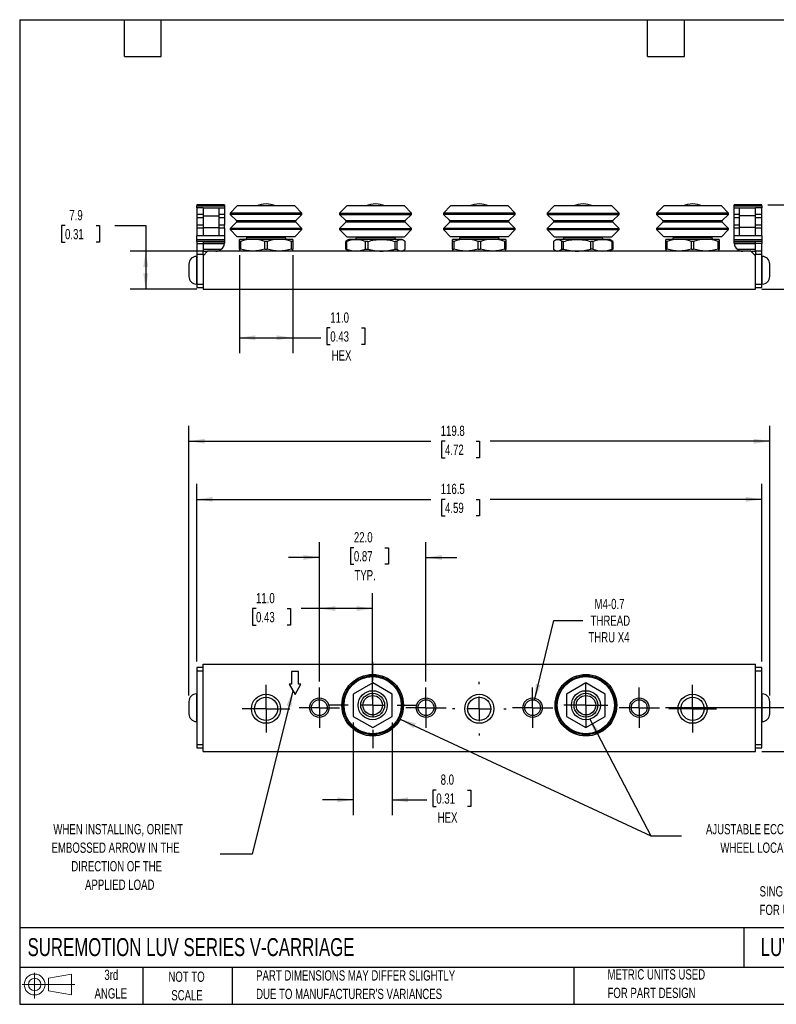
# Model space of a CAD drawing. Header units: millimetres. Extents: x 6 to 273, y 6 to 210.
# Tile 1 of 3: x 6 to 162, y 6 to 210. Entities that reach past the tile are written whole.
import ezdxf

# ---------------------------------------------------------------- set-up
doc = ezdxf.new("R2010")
doc.units = ezdxf.units.MM
doc.linetypes.add('CENTERX2', pattern=[20.32, 12.7, -2.54, 2.54, -2.54])
doc.layers.add('CENTER', color=40, linetype='CENTERX2')
doc.layers.add('SLD-DEFPOINTS', color=7, linetype='Continuous')
doc.layers.add('DIMENSIONS', color=140, linetype='Continuous', lineweight=25)
doc.layers.add('TEXT', color=140, linetype='Continuous', lineweight=25)
doc.styles.add('SLDTEXTSTYLE0', font='TXT', dxfattribs={"width": 0.7})
doc.dimstyles.new('SLDDIMSTYLE0', dxfattribs={"dimtxt": 2.158008, "dimasz": 3.302, "dimexe": 0, "dimexo": 0.0625, "dimgap": 0.539502, "dimtad": 0, "dimtih": 1, "dimtoh": 1, "dimrnd": 1e-09, "dimzin": 4, "dimdsep": 46, "dimtxsty": 'SLDTEXTSTYLE0', "dimsah": 1, "dimcen": 0.09, "dimadec": 0, "dimazin": 1, "dimtfac": 1, "dimtmove": 0, "dimatfit": 0, "dimfxl": 0, "dimfrac": 2, "dimtolj": 1, "dimtzin": 12, "dimarcsym": 0})
doc.dimstyles.new('SLDDIMSTYLE1', dxfattribs={"dimtxt": 2.158008, "dimasz": 3.302, "dimexe": 0, "dimexo": 0.0625, "dimgap": 0.539502, "dimtad": 0, "dimtih": 1, "dimtoh": 1, "dimrnd": 1e-09, "dimzin": 12, "dimdsep": 46, "dimtxsty": 'SLDTEXTSTYLE0', "dimsah": 1, "dimcen": 0, "dimadec": 0, "dimazin": 3, "dimtfac": 1, "dimtofl": 0, "dimtmove": 0, "dimatfit": 3, "dimfxl": 0, "dimfrac": 2, "dimtolj": 1, "dimtzin": 12, "dimarcsym": 0})
doc.dimstyles.new('SLDDIMSTYLE2', dxfattribs={"dimtxt": 2.158008, "dimasz": 3.302, "dimexe": 0, "dimexo": 0.0625, "dimgap": 0.539502, "dimtad": 0, "dimtih": 1, "dimtoh": 1, "dimrnd": 1e-09, "dimzin": 4, "dimdsep": 46, "dimtxsty": 'SLDTEXTSTYLE0', "dimsah": 1, "dimcen": 0.09, "dimadec": 0, "dimazin": 1, "dimtfac": 1, "dimtofl": 0, "dimtmove": 0, "dimatfit": 3, "dimfxl": 0, "dimfrac": 2, "dimtolj": 1, "dimtzin": 12, "dimarcsym": 0})
doc.dimstyles.new('SLDDIMSTYLE3', dxfattribs={"dimtxt": 2.158008, "dimasz": 3.302, "dimexe": 0, "dimexo": 0.0625, "dimgap": 0.539502, "dimtad": 0, "dimtih": 1, "dimtoh": 1, "dimrnd": 1e-09, "dimzin": 12, "dimdsep": 46, "dimtxsty": 'SLDTEXTSTYLE0', "dimsah": 1, "dimcen": 0.09, "dimadec": 0, "dimazin": 3, "dimtfac": 1, "dimtofl": 0, "dimtmove": 0, "dimatfit": 3, "dimfxl": 0, "dimfrac": 2, "dimtolj": 1, "dimtzin": 12, "dimarcsym": 0})
doc.dimstyles.new('SLDDIMSTYLE4', dxfattribs={"dimtxt": 0.18, "dimasz": 3.302, "dimexe": 0, "dimexo": 0.0625, "dimgap": 0, "dimtad": 0, "dimtih": 1, "dimtoh": 1, "dimdec": 0, "dimrnd": 1e-09, "dimzin": 0, "dimdsep": 46, "dimtxsty": 'Standard', "dimsah": 1, "dimcen": 0.09, "dimadec": 0, "dimazin": 0, "dimtfac": 3.302, "dimtdec": 0, "dimtofl": 0, "dimtmove": 0, "dimatfit": 3, "dimfxl": 0, "dimfrac": 2, "dimtolj": 1, "dimtzin": 0, "dimarcsym": 0})
doc.dimstyles.new('SLDDIMSTYLE6', dxfattribs={"dimtxt": 2.158008, "dimasz": 3.302, "dimexe": 0, "dimexo": 0.0625, "dimgap": 0.539502, "dimtad": 0, "dimtih": 1, "dimtoh": 1, "dimrnd": 1e-09, "dimzin": 12, "dimdsep": 46, "dimtxsty": 'SLDTEXTSTYLE0', "dimsah": 1, "dimcen": 0.09, "dimadec": 0, "dimazin": 3, "dimtfac": 1, "dimtmove": 0, "dimatfit": 0, "dimfxl": 0, "dimfrac": 2, "dimtolj": 1, "dimtzin": 12, "dimarcsym": 0})

# ---------------------------------------------------------------- blocks, each defined once
blk = doc.blocks.new('Block11')
at = {"color": 7, "linetype": 'Continuous', "lineweight": 18}
for p, q in [((2.59, 5.31), (2.59, 0)), ((5.48, 4.17), (10.18, 5.03)), ((5.48, 1.6), (5.48, 4.17)), ((10.18, 5.03), (10.18, 0.73)), ((0, 2.88), (10.87, 2.88)), ((5.48, 1.6), (10.18, 0.73))]:
    blk.add_line(p, q, dxfattribs=at)
for radius in [2.15, 1.29]:
    blk.add_circle((2.59, 2.88), radius, dxfattribs=at)
blk = doc.blocks.new('Block12')
at = {"layer": 'SLD-DEFPOINTS'}
blk.add_blockref('Block11', (0, 0), dxfattribs=at)
blk = doc.blocks.new('_D')
at = {"layer": 'DIMENSIONS'}
for p, q in [((68.17, 73), (68.17, 101.73)), ((90.16, 73), (90.16, 101.73)), ((75.29, 100.58), (74.57, 100.58)), ((74.57, 100.58), (74.57, 97.15)), ((81.7, 100.58), (82.43, 100.58)), ((82.43, 100.58), (82.43, 97.15)), ((68.17, 98.56), (61.82, 98.56)), ((90.16, 98.56), (96.51, 98.56)), ((74.57, 97.15), (75.29, 97.15)), ((82.43, 97.15), (81.7, 97.15))]:
    blk.add_line(p, q, dxfattribs=at)
for points in [[(68.17, 98.56), (64.86, 99.07), (64.86, 98.05)], [(90.16, 98.56), (93.46, 98.05), (93.46, 99.07)]]:
    blk.add_solid(points, dxfattribs=at)
at = {"layer": 'DIMENSIONS', "char_height": 2.117, "attachment_point": 1, "style": 'SLDTEXTSTYLE0'}
for s, insert in [('22.0', (75.29, 103.79)), ('0.87', (75.29, 99.88)), ('TYP.', (75.4, 95.96))]:
    blk.add_mtext(s, dxfattribs=dict(at, insert=insert))
blk = doc.blocks.new('_D_1')
at = {"layer": 'DIMENSIONS'}
for p, q in [((112.54, 69.14), (116.53, 85.57)), ((116.53, 85.57), (122.54, 85.57))]:
    blk.add_line(p, q, dxfattribs=at)
blk.add_solid([(112.54, 69.14), (113.81, 72.23), (112.83, 72.47)], dxfattribs=at)
at = {"layer": 'DIMENSIONS', "char_height": 2.117, "attachment_point": 1, "style": 'SLDTEXTSTYLE0'}
for s, insert in [('M4-0.7', (124.94, 90.02)), ('THREAD', (124.12, 86.59)), ('THRU X4', (123.67, 83.16))]:
    blk.add_mtext(s, dxfattribs=dict(at, insert=insert))
blk = doc.blocks.new('_D_2')
at = {"layer": 'DIMENSIONS'}
for p, q in [((68.17, 73), (68.17, 91.19)), ((79.16, 69.34), (79.16, 91.19)), ((55.1, 88.02), (54.37, 88.02)), ((54.37, 88.02), (54.37, 84.59)), ((61.51, 88.02), (62.24, 88.02)), ((62.24, 88.02), (62.24, 84.59)), ((68.17, 88.02), (64.44, 88.02)), ((79.16, 88.02), (68.17, 88.02)), ((54.37, 84.59), (55.1, 84.59)), ((62.24, 84.59), (61.51, 84.59))]:
    blk.add_line(p, q, dxfattribs=at)
for points in [[(68.17, 88.02), (71.47, 87.51), (71.47, 88.53)], [(79.16, 88.02), (75.86, 88.53), (75.86, 87.51)]]:
    blk.add_solid(points, dxfattribs=at)
at = {"layer": 'DIMENSIONS', "char_height": 2.117, "attachment_point": 1, "style": 'SLDTEXTSTYLE0'}
for s, insert in [('11.0', (55.1, 91.23)), ('0.43', (55.1, 87.32))]:
    blk.add_mtext(s, dxfattribs=dict(at, insert=insert))
blk = doc.blocks.new('_D_3')
at = {"layer": 'DIMENSIONS'}
for p, q in [((42.89, 77.1), (42.89, 113.73)), ((159.43, 77.1), (159.43, 113.73)), ((42.89, 110.56), (91.17, 110.56)), ((94.09, 110.56), (93.37, 110.56)), ((93.37, 110.56), (93.37, 107.13)), ((100.51, 110.56), (101.23, 110.56)), ((101.23, 110.56), (101.23, 107.13)), ((159.43, 110.56), (103.43, 110.56)), ((93.37, 107.13), (94.09, 107.13)), ((101.23, 107.13), (100.51, 107.13))]:
    blk.add_line(p, q, dxfattribs=at)
for points in [[(42.89, 110.56), (46.19, 110.05), (46.19, 111.07)], [(159.43, 110.56), (156.13, 111.07), (156.13, 110.05)]]:
    blk.add_solid(points, dxfattribs=at)
at = {"layer": 'DIMENSIONS', "char_height": 2.117, "attachment_point": 1, "style": 'SLDTEXTSTYLE0'}
for s, insert in [('116.5', (93.2, 113.77)), ('4.59', (94.09, 109.86))]:
    blk.add_mtext(s, dxfattribs=dict(at, insert=insert))
blk = doc.blocks.new('_D_4')
at = {"layer": 'DIMENSIONS'}
for p, q in [((41.24, 70.1), (41.24, 125.73)), ((161.08, 70.1), (161.08, 125.73)), ((41.24, 122.56), (91.17, 122.56)), ((94.09, 122.56), (93.37, 122.56)), ((93.37, 122.56), (93.37, 119.13)), ((100.51, 122.56), (101.23, 122.56)), ((101.23, 122.56), (101.23, 119.13)), ((161.08, 122.56), (103.43, 122.56)), ((93.37, 119.13), (94.09, 119.13)), ((101.23, 119.13), (100.51, 119.13))]:
    blk.add_line(p, q, dxfattribs=at)
for points in [[(41.24, 122.56), (44.54, 122.05), (44.54, 123.07)], [(161.08, 122.56), (157.78, 123.07), (157.78, 122.05)]]:
    blk.add_solid(points, dxfattribs=at)
at = {"layer": 'DIMENSIONS', "char_height": 2.117, "attachment_point": 1, "style": 'SLDTEXTSTYLE0'}
for s, insert in [('119.8', (93.2, 125.77)), ('4.72', (94.09, 121.86))]:
    blk.add_mtext(s, dxfattribs=dict(at, insert=insert))
blk = doc.blocks.new('_D_5')
at = {"layer": 'DIMENSIONS'}
for p, q in [((139.59, 67.57), (174.25, 67.57)), ((171.08, 67.57), (171.08, 58.55)), ((159.43, 58.55), (174.25, 58.55)), ((171.08, 51.96), (171.08, 58.55)), ((177.43, 51.96), (171.08, 51.96)), ((181.32, 51.96), (180.59, 51.96)), ((180.59, 51.96), (180.59, 48.53)), ((187.73, 51.96), (188.46, 51.96)), ((188.46, 51.96), (188.46, 48.53)), ((180.59, 48.53), (181.32, 48.53)), ((188.46, 48.53), (187.73, 48.53))]:
    blk.add_line(p, q, dxfattribs=at)
for points in [[(171.08, 67.57), (170.57, 64.26), (171.59, 64.26)], [(171.08, 58.55), (171.59, 61.85), (170.57, 61.85)]]:
    blk.add_solid(points, dxfattribs=at)
at = {"layer": 'DIMENSIONS', "char_height": 2.117, "attachment_point": 1, "style": 'SLDTEXTSTYLE0'}
for s, insert in [('9.0', (182.22, 55.18)), ('0.36', (181.32, 51.26))]:
    blk.add_mtext(s, dxfattribs=dict(at, insert=insert))
blk = doc.blocks.new('_D_6')
at = {"layer": 'DIMENSIONS'}
for p, q in [((75.16, 64.49), (75.16, 45.37)), ((83.16, 64.49), (83.16, 45.37)), ((92.29, 50.57), (91.57, 50.57)), ((91.57, 50.57), (91.57, 47.14)), ((98.7, 50.57), (99.43, 50.57)), ((99.43, 50.57), (99.43, 47.14)), ((75.16, 48.55), (68.81, 48.55)), ((83.16, 48.55), (90.36, 48.55)), ((91.57, 47.14), (92.29, 47.14)), ((99.43, 47.14), (98.7, 47.14))]:
    blk.add_line(p, q, dxfattribs=at)
for points in [[(75.16, 48.55), (71.86, 49.06), (71.86, 48.04)], [(83.16, 48.55), (86.47, 48.04), (86.47, 49.06)]]:
    blk.add_solid(points, dxfattribs=at)
at = {"layer": 'DIMENSIONS', "char_height": 2.117, "attachment_point": 1, "style": 'SLDTEXTSTYLE0'}
for s, insert in [('8.0', (93.19, 53.78)), ('0.31', (92.29, 49.87)), ('HEX', (92.58, 45.95))]:
    blk.add_mtext(s, dxfattribs=dict(at, insert=insert))
blk = doc.blocks.new('SW_CENTERMARKSYMBOL_0')
at = {"layer": 'CENTER', "color": 0}
for p, q in [((0, 2.54), (0, 4.9265)), ((0, 0), (0, 2.54)), ((0, 0), (-2.54, 0)), ((0, 0), (0, -2.54)), ((0, 0), (2.54, 0)), ((2.54, 0), (4.9265, 0)), ((-2.54, 0), (-4.9265, 0)), ((0, -2.54), (0, -4.9265))]:
    blk.add_line(p, q, dxfattribs=at)
blk = doc.blocks.new('SW_CENTERMARKSYMBOL_1')
at = {"layer": 'CENTER', "color": 0}
for p, q in [((0, 2.54), (0, 4.9265)), ((0, 0), (0, 2.54)), ((0, 0), (-2.54, 0)), ((0, 0), (0, -2.54)), ((0, 0), (2.54, 0)), ((2.54, 0), (4.9265, 0)), ((-2.54, 0), (-4.9265, 0)), ((0, -2.54), (0, -4.9265))]:
    blk.add_line(p, q, dxfattribs=at)
blk = doc.blocks.new('SW_CENTERMARKSYMBOL_2')
at = {"layer": 'CENTER', "color": 0}
for p, q in [((0, 2.54), (0, 4.55)), ((0, 0), (0, 2.54)), ((0, 0), (-2.54, 0)), ((0, 0), (0, -2.54)), ((0, 0), (2.54, 0)), ((2.54, 0), (4.55, 0)), ((-2.54, 0), (-4.55, 0)), ((0, -2.54), (0, -4.55))]:
    blk.add_line(p, q, dxfattribs=at)
blk = doc.blocks.new('SW_CENTERMARKSYMBOL_3')
at = {"layer": 'CENTER', "color": 0}
for p, q in [((0, 5.08), (0, 8.89)), ((0, 0), (0, 2.54)), ((0, 0), (-2.54, 0)), ((0, 0), (0, -2.54)), ((0, 0), (2.54, 0)), ((5.08, 0), (8.89, 0)), ((-5.08, 0), (-8.89, 0)), ((0, -5.08), (0, -8.89))]:
    blk.add_line(p, q, dxfattribs=at)
blk = doc.blocks.new('SW_CENTERMARKSYMBOL_4')
at = {"layer": 'CENTER', "color": 0}
for p, q in [((0, 5.08), (0, 5.54)), ((0, 0), (0, 2.54)), ((0, 0), (-2.54, 0)), ((0, 0), (0, -2.54)), ((0, 0), (2.54, 0)), ((5.08, 0), (5.54, 0)), ((-5.08, 0), (-5.54, 0)), ((0, -5.08), (0, -5.54))]:
    blk.add_line(p, q, dxfattribs=at)
blk = doc.blocks.new('SW_CENTERMARKSYMBOL_5')
at = {"layer": 'CENTER', "color": 0}
for p, q in [((0, 2.54), (0, 4.161)), ((0, 0), (0, 2.54)), ((0, 0), (-2.54, 0)), ((0, 0), (0, -2.54)), ((0, 0), (2.54, 0)), ((2.54, 0), (4.161, 0)), ((-2.54, 0), (-4.161, 0)), ((0, -2.54), (0, -4.161))]:
    blk.add_line(p, q, dxfattribs=at)
blk = doc.blocks.new('SW_CENTERMARKSYMBOL_6')
at = {"layer": 'CENTER', "color": 0}
for p, q in [((0, 2.54), (0, 4.161)), ((0, 0), (0, 2.54)), ((0, 0), (-2.54, 0)), ((0, 0), (0, -2.54)), ((0, 0), (2.54, 0)), ((2.54, 0), (4.161, 0)), ((-2.54, 0), (-4.161, 0)), ((0, -2.54), (0, -4.161))]:
    blk.add_line(p, q, dxfattribs=at)
blk = doc.blocks.new('SW_CENTERMARKSYMBOL_7')
at = {"layer": 'CENTER', "color": 0}
for p, q in [((0, 2.54), (0, 4.161)), ((0, 0), (0, 2.54)), ((0, 0), (-2.54, 0)), ((0, 0), (0, -2.54)), ((0, 0), (2.54, 0)), ((2.54, 0), (4.161, 0)), ((-2.54, 0), (-4.161, 0)), ((0, -2.54), (0, -4.161))]:
    blk.add_line(p, q, dxfattribs=at)
blk = doc.blocks.new('SW_CENTERMARKSYMBOL_8')
at = {"layer": 'CENTER', "color": 0}
for p, q in [((0, 2.54), (0, 4.161)), ((0, 0), (0, 2.54)), ((0, 0), (-2.54, 0)), ((0, 0), (0, -2.54)), ((0, 0), (2.54, 0)), ((2.54, 0), (4.161, 0)), ((-2.54, 0), (-4.161, 0)), ((0, -2.54), (0, -4.161))]:
    blk.add_line(p, q, dxfattribs=at)
blk = doc.blocks.new('_D_9')
at = {"layer": 'DIMENSIONS'}
for p, q in [((51.67, 160.93), (51.67, 140.74)), ((62.67, 160.93), (62.67, 140.74)), ((70.42, 145.93), (69.7, 145.93)), ((69.7, 145.93), (69.7, 142.5)), ((76.83, 145.93), (77.56, 145.93)), ((77.56, 145.93), (77.56, 142.5)), ((51.67, 143.91), (62.67, 143.91)), ((62.67, 143.91), (68.49, 143.91)), ((69.7, 142.5), (70.42, 142.5)), ((77.56, 142.5), (76.83, 142.5))]:
    blk.add_line(p, q, dxfattribs=at)
for points in [[(51.67, 143.91), (54.97, 143.4), (54.97, 144.42)], [(62.67, 143.91), (59.36, 144.42), (59.36, 143.4)]]:
    blk.add_solid(points, dxfattribs=at)
at = {"layer": 'DIMENSIONS', "char_height": 2.117, "attachment_point": 1, "style": 'SLDTEXTSTYLE0'}
for s, insert in [('11.0', (70.42, 149.14)), ('0.43', (70.42, 145.23)), ('HEX', (70.71, 141.32))]:
    blk.add_mtext(s, dxfattribs=dict(at, insert=insert))
blk = doc.blocks.new('_D_10')
at = {"layer": 'DIMENSIONS'}
for p, q in [((15.7, 167.06), (14.97, 167.06)), ((14.97, 167.06), (14.97, 163.63)), ((22.11, 167.06), (22.83, 167.06)), ((22.83, 167.06), (22.83, 163.63)), ((26, 167.06), (32.35, 167.06)), ((32.35, 167.06), (32.35, 161.79)), ((14.97, 163.63), (15.7, 163.63)), ((22.83, 163.63), (22.11, 163.63)), ((43.85, 161.79), (29.17, 161.79)), ((32.35, 161.79), (32.35, 153.91)), ((42.89, 153.91), (29.17, 153.91))]:
    blk.add_line(p, q, dxfattribs=at)
for points in [[(32.35, 161.79), (31.84, 158.48), (32.86, 158.48)], [(32.35, 153.91), (32.86, 157.21), (31.84, 157.21)]]:
    blk.add_solid(points, dxfattribs=at)
at = {"layer": 'DIMENSIONS', "char_height": 2.117, "attachment_point": 1, "style": 'SLDTEXTSTYLE0'}
for s, insert in [('7.9', (16.59, 170.27)), ('0.31', (15.7, 166.36))]:
    blk.add_mtext(s, dxfattribs=dict(at, insert=insert))
blk = doc.blocks.new('_D_11')
at = {"layer": 'DIMENSIONS'}
for p, q in [((171.08, 171.36), (171.08, 177.71)), ((160.7, 171.36), (174.25, 171.36)), ((167.87, 162.83), (167.15, 162.83)), ((167.15, 162.83), (167.15, 159.4)), ((174.28, 162.83), (175.01, 162.83)), ((175.01, 162.83), (175.01, 159.4)), ((167.15, 159.4), (167.87, 159.4)), ((175.01, 159.4), (174.28, 159.4)), ((159.43, 153.91), (174.25, 153.91)), ((171.08, 153.91), (171.08, 147.56))]:
    blk.add_line(p, q, dxfattribs=at)
for points in [[(171.08, 171.36), (171.59, 174.66), (170.57, 174.66)], [(171.08, 153.91), (170.57, 150.61), (171.59, 150.61)]]:
    blk.add_solid(points, dxfattribs=at)
at = {"layer": 'DIMENSIONS', "char_height": 2.117, "attachment_point": 1, "style": 'SLDTEXTSTYLE0'}
for s, insert in [('17.5', (167.87, 166.04)), ('0.69', (167.87, 162.13))]:
    blk.add_mtext(s, dxfattribs=dict(at, insert=insert))

msp = doc.modelspace()

# ---------------------------------------------------------------- linework, layer by layer
for p, q in [((48.608, 171.361), (42.893, 171.361)), ((42.893, 171.361), (42.893, 171.117)), ((42.893, 171.117), (48.608, 171.117)), ((42.893, 170.726), (42.893, 171.117)), ((44.163, 170.726), (42.893, 170.726)), ((42.893, 170.726), (42.893, 169.347)), ((44.163, 170.726), (44.163, 169.075)), ((44.163, 170.726), (47.463, 170.726)), ((47.463, 170.726), (47.463, 169.075)), ((47.463, 170.726), (48.608, 170.726)), ((48.608, 171.361), (48.608, 171.117)), ((48.608, 171.117), (48.608, 170.726)), ((48.608, 170.726), (48.608, 169.347)), ((51.224, 171.107), (49.751, 169.634)), ((63.111, 171.107), (51.224, 171.107)), ((64.585, 169.634), (63.111, 171.107)), ((73.815, 171.107), (72.341, 169.634)), ((81.089, 171.107), (73.815, 171.107)), ((85.702, 171.107), (81.089, 171.107)), ((87.175, 169.634), (85.702, 171.107)), ((95.217, 171.107), (93.744, 169.634)), ((107.104, 171.107), (95.217, 171.107)), ((108.577, 169.634), (107.104, 171.107)), ((116.619, 171.107), (115.146, 169.634)), ((128.506, 171.107), (116.619, 171.107)), ((129.98, 169.634), (128.506, 171.107)), ((139.21, 171.107), (137.737, 169.634)), ((151.097, 171.107), (139.21, 171.107)), ((152.57, 169.634), (151.097, 171.107)), ((159.428, 171.361), (153.713, 171.361)), ((153.713, 171.117), (153.713, 171.361)), ((153.713, 171.117), (159.428, 171.117)), ((153.713, 170.726), (153.713, 171.117)), ((153.713, 170.726), (154.858, 170.726)), ((153.713, 169.347), (153.713, 170.726)), ((154.858, 170.726), (158.158, 170.726)), ((154.858, 169.075), (154.858, 170.726)), ((158.158, 169.075), (158.158, 170.726)), ((159.428, 170.726), (158.158, 170.726)), ((159.428, 171.117), (159.428, 171.361)), ((159.428, 171.117), (159.428, 170.726)), ((159.428, 169.347), (159.428, 170.726)), ((44.163, 169.347), (42.893, 169.347)), ((42.893, 169.347), (42.893, 168.754)), ((42.893, 168.754), (44.163, 168.754)), ((42.893, 168.754), (42.893, 167.161)), ((44.163, 169.075), (44.163, 166.662)), ((44.163, 169.075), (47.463, 169.075)), ((48.608, 169.347), (47.463, 169.347)), ((47.463, 169.075), (47.463, 166.662)), ((47.463, 168.754), (48.608, 168.754)), ((48.608, 169.347), (48.608, 168.754)), ((48.608, 168.754), (48.608, 167.161)), ((49.751, 169.634), (49.751, 169.38)), ((64.585, 169.634), (49.751, 169.634)), ((49.751, 169.38), (51.055, 168.076)), ((64.585, 169.38), (49.751, 169.38)), ((63.28, 168.076), (64.585, 169.38)), ((64.585, 169.38), (64.585, 169.634)), ((72.341, 169.634), (72.341, 169.38)), ((72.341, 169.634), (81.419, 169.634)), ((72.341, 169.38), (73.646, 168.076)), ((72.341, 169.38), (81.419, 169.38)), ((81.419, 169.634), (87.175, 169.634)), ((81.419, 169.38), (87.175, 169.38)), ((85.871, 168.076), (87.175, 169.38)), ((87.175, 169.38), (87.175, 169.634)), ((93.744, 169.634), (93.744, 169.38)), ((108.577, 169.634), (93.744, 169.634)), ((93.744, 169.38), (95.048, 168.076)), ((108.577, 169.38), (93.744, 169.38)), ((107.273, 168.076), (108.577, 169.38)), ((108.577, 169.38), (108.577, 169.634)), ((115.146, 169.634), (115.146, 169.38)), ((115.146, 169.634), (129.98, 169.634)), ((115.146, 169.38), (116.45, 168.076)), ((115.146, 169.38), (129.98, 169.38)), ((128.675, 168.076), (129.98, 169.38)), ((129.98, 169.38), (129.98, 169.634)), ((137.737, 169.634), (137.737, 169.38)), ((152.57, 169.634), (137.737, 169.634)), ((137.737, 169.38), (139.041, 168.076)), ((152.57, 169.38), (137.737, 169.38)), ((151.266, 168.076), (152.57, 169.38)), ((152.57, 169.38), (152.57, 169.634)), ((154.858, 169.347), (153.713, 169.347)), ((153.713, 168.754), (153.713, 169.347)), ((153.713, 168.754), (154.858, 168.754)), ((153.713, 167.161), (153.713, 168.754)), ((154.858, 166.662), (154.858, 169.075)), ((158.158, 169.075), (154.858, 169.075)), ((159.428, 169.347), (158.158, 169.347)), ((158.158, 166.662), (158.158, 169.075)), ((158.158, 168.754), (159.428, 168.754)), ((159.428, 168.754), (159.428, 169.347)), ((159.428, 167.161), (159.428, 168.754)), ((44.163, 167.161), (42.893, 167.161)), ((42.893, 167.161), (42.893, 166.569)), ((44.163, 166.662), (47.463, 166.662)), ((44.163, 166.662), (44.163, 165.011)), ((48.608, 167.161), (47.463, 167.161)), ((47.463, 166.662), (47.463, 165.011)), ((48.608, 166.569), (48.608, 167.161)), ((51.055, 167.788), (49.751, 166.484)), ((51.055, 168.076), (63.28, 168.076)), ((63.28, 167.788), (51.055, 167.788)), ((64.585, 166.484), (63.28, 167.788)), ((73.646, 167.788), (72.341, 166.484)), ((73.646, 168.076), (81.127, 168.076)), ((81.127, 167.788), (73.646, 167.788)), ((81.127, 168.076), (85.871, 168.076)), ((85.871, 167.788), (81.127, 167.788)), ((87.175, 166.484), (85.871, 167.788)), ((95.048, 167.788), (93.744, 166.484)), ((95.048, 168.076), (107.273, 168.076)), ((107.273, 167.788), (95.048, 167.788)), ((108.577, 166.484), (107.273, 167.788)), ((116.45, 167.788), (115.146, 166.484)), ((116.45, 168.076), (128.675, 168.076)), ((128.675, 167.788), (116.45, 167.788)), ((129.98, 166.484), (128.675, 167.788)), ((139.041, 167.788), (137.737, 166.484)), ((139.041, 168.076), (151.266, 168.076)), ((151.266, 167.788), (139.041, 167.788)), ((152.57, 166.484), (151.266, 167.788)), ((154.858, 167.161), (153.713, 167.161)), ((153.713, 166.569), (153.713, 167.161)), ((158.158, 166.662), (154.858, 166.662)), ((154.858, 165.011), (154.858, 166.662)), ((159.428, 167.161), (158.158, 167.161)), ((158.158, 165.011), (158.158, 166.662)), ((159.428, 166.569), (159.428, 167.161)), ((42.893, 166.569), (44.163, 166.569)), ((42.893, 166.569), (42.893, 164.921)), ((48.608, 164.921), (42.893, 164.921)), ((42.893, 164.122), (42.893, 164.921)), ((44.163, 165.011), (47.463, 165.011)), ((47.463, 166.569), (48.608, 166.569)), ((48.608, 166.569), (48.608, 164.921)), ((48.608, 164.921), (48.608, 164.122)), ((49.751, 166.484), (49.751, 166.23)), ((64.585, 166.484), (49.751, 166.484)), ((49.751, 166.23), (51.224, 164.757)), ((64.585, 166.23), (49.751, 166.23)), ((63.111, 164.757), (51.224, 164.757)), ((53.205, 164.757), (53.205, 164.605)), ((53.205, 164.605), (61.13, 164.605)), ((61.13, 164.605), (61.13, 164.757)), ((63.111, 164.757), (64.585, 166.23)), ((64.585, 166.23), (64.585, 166.484)), ((72.341, 166.484), (72.341, 166.23)), ((72.341, 166.484), (81.419, 166.484)), ((72.341, 166.23), (73.815, 164.757)), ((72.341, 166.23), (81.419, 166.23)), ((73.815, 164.757), (81.089, 164.757)), ((75.796, 164.757), (75.796, 164.605)), ((75.796, 164.605), (80.646, 164.605)), ((80.646, 164.605), (83.721, 164.605)), ((81.089, 164.757), (85.702, 164.757)), ((81.419, 166.484), (87.175, 166.484)), ((81.419, 166.23), (87.175, 166.23)), ((83.721, 164.605), (83.721, 164.757)), ((85.702, 164.757), (87.175, 166.23)), ((87.175, 166.23), (87.175, 166.484)), ((93.744, 166.484), (93.744, 166.23)), ((108.577, 166.484), (93.744, 166.484)), ((93.744, 166.23), (95.217, 164.757)), ((108.577, 166.23), (93.744, 166.23)), ((107.104, 164.757), (95.217, 164.757)), ((97.198, 164.757), (97.198, 164.605)), ((97.198, 164.605), (105.123, 164.605)), ((105.123, 164.605), (105.123, 164.757)), ((107.104, 164.757), (108.577, 166.23)), ((108.577, 166.23), (108.577, 166.484)), ((115.146, 166.484), (115.146, 166.23)), ((115.146, 166.484), (129.98, 166.484)), ((115.146, 166.23), (116.619, 164.757)), ((115.146, 166.23), (129.98, 166.23)), ((116.619, 164.757), (128.506, 164.757)), ((118.6, 164.757), (118.6, 164.605)), ((118.6, 164.605), (126.525, 164.605)), ((126.525, 164.605), (126.525, 164.757)), ((128.506, 164.757), (129.98, 166.23)), ((129.98, 166.23), (129.98, 166.484)), ((137.737, 166.484), (137.737, 166.23)), ((152.57, 166.484), (137.737, 166.484)), ((137.737, 166.23), (139.21, 164.757)), ((152.57, 166.23), (137.737, 166.23)), ((151.097, 164.757), (139.21, 164.757)), ((141.191, 164.757), (141.191, 164.605)), ((141.191, 164.605), (149.116, 164.605)), ((149.116, 164.605), (149.116, 164.757)), ((151.097, 164.757), (152.57, 166.23)), ((152.57, 166.23), (152.57, 166.484)), ((153.713, 166.569), (154.858, 166.569)), ((153.713, 164.921), (153.713, 166.569)), ((159.428, 164.921), (153.713, 164.921)), ((153.713, 164.122), (153.713, 164.921)), ((154.858, 165.011), (158.158, 165.011)), ((158.158, 166.569), (159.428, 166.569)), ((159.428, 164.921), (159.428, 166.569)), ((159.428, 164.921), (159.428, 164.122)), ((48.608, 164.122), (42.893, 164.122)), ((42.893, 163.741), (42.893, 164.122)), ((44.163, 163.741), (42.893, 163.741)), ((42.893, 163.741), (42.893, 163.364)), ((42.893, 163.364), (44.163, 163.364)), ((42.893, 163.364), (42.893, 161.785)), ((48.608, 163.741), (44.163, 163.741)), ((44.163, 163.741), (44.163, 163.364)), ((48.605, 163.461), (44.163, 163.461)), ((44.163, 163.364), (44.163, 161.785)), ((44.163, 163.36), (48.596, 163.36)), ((48.608, 164.122), (48.608, 163.741)), ((48.608, 163.741), (48.608, 163.565)), ((54.418, 164.198), (51.669, 164.198)), ((51.895, 163.78), (51.669, 163.78)), ((51.669, 162.203), (51.669, 163.78)), ((51.895, 163.78), (51.895, 162.203)), ((59.917, 164.198), (54.418, 164.198)), ((57.395, 163.78), (56.941, 163.78)), ((56.941, 162.203), (56.941, 163.78)), ((57.395, 163.78), (57.395, 162.203)), ((62.667, 164.198), (59.917, 164.198)), ((62.44, 162.203), (62.44, 163.78)), ((62.667, 163.78), (62.44, 163.78)), ((62.667, 163.78), (62.667, 162.203)), ((74.006, 164.04), (73.647, 163.78)), ((73.748, 163.78), (73.647, 163.78)), ((73.647, 162.203), (73.647, 163.78)), ((73.748, 163.78), (73.748, 162.203)), ((74.259, 164.198), (74.001, 164.049)), ((75.733, 164.198), (74.259, 164.198)), ((80.99, 164.198), (75.733, 164.198)), ((78.151, 163.78), (77.717, 163.78)), ((77.717, 162.203), (77.717, 163.78)), ((78.151, 163.78), (78.151, 162.203)), ((85.015, 164.198), (80.99, 164.198)), ((83.829, 162.203), (83.829, 163.78)), ((84.161, 163.78), (83.829, 163.78)), ((84.161, 163.78), (84.161, 162.203)), ((85.257, 164.198), (85.015, 164.198)), ((85.516, 164.049), (85.257, 164.198)), ((85.87, 162.203), (85.87, 163.78)), ((98.411, 164.198), (95.661, 164.198)), ((95.888, 163.78), (95.661, 163.78)), ((95.661, 162.203), (95.661, 163.78)), ((95.888, 163.78), (95.888, 162.203)), ((103.91, 164.198), (98.411, 164.198)), ((101.387, 163.78), (100.934, 163.78)), ((100.934, 162.203), (100.934, 163.78)), ((101.387, 163.78), (101.387, 162.203)), ((106.66, 164.198), (103.91, 164.198)), ((106.433, 162.203), (106.433, 163.78)), ((106.66, 163.78), (106.433, 163.78)), ((106.66, 163.78), (106.66, 162.203)), ((116.451, 163.78), (116.451, 162.203)), ((117.064, 164.198), (116.806, 164.049)), ((117.306, 164.198), (117.064, 164.198)), ((121.331, 164.198), (117.306, 164.198)), ((118.492, 163.78), (118.16, 163.78)), ((118.16, 162.203), (118.16, 163.78)), ((118.492, 163.78), (118.492, 162.203)), ((126.589, 164.198), (121.331, 164.198)), ((124.17, 162.203), (124.17, 163.78)), ((124.604, 163.78), (124.17, 163.78)), ((124.604, 163.78), (124.604, 162.203)), ((128.062, 164.198), (126.589, 164.198)), ((128.32, 164.049), (128.062, 164.198)), ((128.675, 163.78), (128.315, 164.041)), ((128.573, 162.203), (128.573, 163.78)), ((128.675, 163.78), (128.573, 163.78)), ((128.675, 163.78), (128.675, 162.203)), ((142.404, 164.198), (139.654, 164.198)), ((139.881, 163.78), (139.654, 163.78)), ((139.654, 162.203), (139.654, 163.78)), ((139.881, 163.78), (139.881, 162.203)), ((147.903, 164.198), (142.404, 164.198)), ((145.38, 163.78), (144.927, 163.78)), ((144.927, 162.203), (144.927, 163.78)), ((145.38, 163.78), (145.38, 162.203)), ((150.652, 164.198), (147.903, 164.198)), ((150.426, 162.203), (150.426, 163.78)), ((150.652, 163.78), (150.426, 163.78)), ((150.652, 163.78), (150.652, 162.203)), ((159.428, 164.122), (153.713, 164.122)), ((153.713, 163.789), (153.713, 164.122)), ((159.428, 163.789), (153.713, 163.789)), ((153.713, 163.741), (153.713, 163.789)), ((158.158, 163.741), (153.713, 163.741)), ((153.713, 163.565), (153.713, 163.741)), ((158.158, 163.461), (153.716, 163.461)), ((153.725, 163.36), (158.158, 163.36)), ((158.158, 163.385), (158.158, 163.741)), ((159.428, 163.385), (158.158, 163.385)), ((158.158, 161.785), (158.158, 163.385)), ((159.428, 164.122), (159.428, 163.789)), ((159.428, 163.789), (159.428, 163.385)), ((159.428, 161.785), (159.428, 163.385)), ((42.893, 160.698), (42.813, 160.698)), ((42.813, 160.698), (42.813, 154.998)), ((44.163, 161.785), (42.893, 161.785)), ((42.893, 161.785), (42.893, 161.15)), ((42.893, 161.15), (44.163, 161.15)), ((42.893, 161.15), (42.893, 154.927)), ((44.163, 162.166), (47.928, 162.166)), ((45.115, 161.785), (44.163, 160.833)), ((44.163, 161.15), (44.163, 161.785)), ((44.163, 161.785), (45.115, 161.785)), ((44.163, 161.15), (44.163, 160.833)), ((44.163, 160.833), (44.163, 153.911)), ((157.206, 161.785), (45.115, 161.785)), ((51.669, 162.203), (51.895, 162.203)), ((56.941, 162.203), (57.395, 162.203)), ((62.44, 162.203), (62.667, 162.203)), ((73.647, 162.203), (73.748, 162.203)), ((74.006, 161.944), (73.647, 162.203)), ((74.001, 161.934), (74.259, 161.785)), ((77.717, 162.203), (78.151, 162.203)), ((83.829, 162.203), (84.161, 162.203)), ((85.257, 161.785), (85.516, 161.934)), ((95.661, 162.203), (95.888, 162.203)), ((100.934, 162.203), (101.387, 162.203)), ((106.433, 162.203), (106.66, 162.203)), ((116.806, 161.934), (117.064, 161.785)), ((118.16, 162.203), (118.492, 162.203)), ((124.604, 162.203), (124.17, 162.203)), ((128.062, 161.785), (128.32, 161.934)), ((128.675, 162.203), (128.315, 161.942)), ((128.573, 162.203), (128.675, 162.203)), ((139.654, 162.203), (139.881, 162.203)), ((144.927, 162.203), (145.38, 162.203)), ((150.426, 162.203), (150.652, 162.203)), ((154.393, 162.166), (158.158, 162.166)), ((158.158, 160.833), (157.206, 161.785)), ((157.206, 161.785), (158.158, 161.785)), ((158.158, 161.785), (158.158, 161.15)), ((159.428, 161.785), (158.158, 161.785)), ((158.158, 161.15), (159.428, 161.15)), ((158.158, 160.833), (158.158, 161.15)), ((158.158, 153.911), (158.158, 160.833)), ((159.428, 161.15), (159.428, 161.785)), ((159.428, 154.927), (159.428, 161.15)), ((159.508, 160.698), (159.428, 160.698)), ((159.508, 157.848), (159.508, 160.698)), ((41.243, 159.128), (41.243, 156.568)), ((161.078, 157.848), (161.078, 159.128)), ((159.508, 154.998), (159.508, 157.848)), ((161.078, 156.568), (161.078, 157.848)), ((42.813, 154.998), (42.893, 154.998)), ((44.163, 154.927), (42.893, 154.927)), ((42.893, 154.927), (42.893, 154.292)), ((159.428, 154.927), (158.158, 154.927)), ((159.428, 154.998), (159.508, 154.998)), ((159.428, 154.292), (159.428, 154.927)), ((42.893, 154.292), (44.163, 154.292)), ((44.163, 153.911), (158.158, 153.911)), ((158.158, 154.292), (159.428, 154.292)), ((44.163, 75.833), (42.893, 75.833)), ((42.893, 75.833), (42.893, 75.198)), ((42.893, 75.198), (42.893, 59.908)), ((42.893, 75.198), (44.163, 75.198)), ((44.163, 58.549), (44.163, 76.558)), ((44.163, 76.558), (158.158, 76.558)), ((158.158, 58.549), (158.158, 76.558)), ((159.428, 75.833), (158.158, 75.833)), ((158.158, 75.198), (159.428, 75.198)), ((159.428, 75.198), (159.428, 75.833)), ((159.428, 59.908), (159.428, 75.198)), ((63.878, 75.034), (62.446, 75.034)), ((62.446, 75.034), (62.446, 72.407)), ((63.878, 72.407), (63.878, 75.034)), ((62.446, 72.407), (61.968, 72.407)), ((61.968, 72.407), (63.162, 70.258)), ((63.162, 70.258), (64.356, 72.407)), ((64.356, 72.407), (63.878, 72.407)), ((79.164, 72.693), (75.164, 70.383)), ((83.164, 70.383), (79.164, 72.693)), ((84.392, 71.66), (84.48, 71.548)), ((117.841, 71.548), (117.905, 71.629)), ((123.157, 72.693), (119.157, 70.383)), ((127.157, 70.383), (123.157, 72.693)), ((42.893, 70.403), (42.813, 70.403)), ((42.813, 70.403), (42.813, 64.703)), ((75.164, 70.383), (75.164, 65.765)), ((83.164, 65.765), (83.164, 70.383)), ((119.157, 70.383), (119.157, 65.765)), ((127.157, 65.765), (127.157, 70.383)), ((159.508, 70.403), (159.428, 70.403)), ((159.508, 64.703), (159.508, 70.403)), ((41.243, 68.833), (41.243, 66.273)), ((161.078, 66.273), (161.078, 68.833)), ((75.164, 65.765), (79.164, 63.455)), ((79.164, 63.455), (83.164, 65.765)), ((119.157, 65.765), (123.157, 63.455)), ((123.157, 63.455), (127.157, 65.765)), ((42.813, 64.703), (42.893, 64.703)), ((159.428, 64.703), (159.508, 64.703)), ((82.43, 62.628), (82.338, 62.583)), ((120.018, 62.566), (119.891, 62.628)), ((44.163, 59.908), (42.893, 59.908)), ((42.893, 59.908), (42.893, 59.273)), ((42.893, 59.273), (44.163, 59.273)), ((159.428, 59.908), (158.158, 59.908)), ((158.158, 59.273), (159.428, 59.273)), ((159.428, 59.273), (159.428, 59.908)), ((44.163, 58.549), (158.158, 58.549))]:
    msp.add_line(p, q)
for centre, radius in [((79.164, 68.074), 6.35), ((79.164, 68.074), 5.906), ((123.157, 68.074), 6.35), ((123.157, 68.074), 5.906), ((57.168, 67.337), 3), ((57.168, 67.337), 2.387), ((68.166, 67.566), 2), ((68.166, 67.566), 1.621), ((79.164, 68.074), 3), ((79.164, 68.074), 2.459), ((79.164, 68.074), 2.01), ((90.162, 67.566), 2), ((90.162, 67.566), 1.621), ((101.161, 67.337), 3), ((101.161, 67.337), 2.387), ((112.159, 67.566), 2), ((112.159, 67.566), 1.621), ((123.157, 68.074), 3), ((123.157, 68.074), 2.459), ((123.157, 68.074), 2.01), ((134.155, 67.566), 2), ((134.155, 67.566), 1.621), ((145.153, 67.337), 3), ((145.153, 67.337), 2.387)]:
    msp.add_circle(centre, radius)
for centre, radius, start, end in [((57.223, 166.459), 5.08, 90.62093, 113.80261), ((57.113, 166.459), 5.08, 66.19739, 89.37907), ((79.813, 166.459), 5.08, 90.62093, 113.80261), ((79.703, 166.459), 5.08, 66.19739, 89.37907), ((101.216, 166.459), 5.08, 90.62093, 113.80261), ((101.105, 166.459), 5.08, 66.19739, 89.37907), ((122.618, 166.459), 5.08, 90.62093, 113.80261), ((122.508, 166.459), 5.08, 66.19739, 89.37907), ((145.208, 166.459), 5.08, 90.62093, 113.80261), ((145.098, 166.459), 5.08, 66.19739, 89.37907), ((50.911, 167.932), 0.203, 315, 45), ((63.424, 167.932), 0.203, 135, 225), ((73.502, 167.932), 0.203, 315, 45), ((86.015, 167.932), 0.203, 135, 225), ((94.904, 167.932), 0.203, 315, 45), ((107.417, 167.932), 0.203, 135, 225), ((116.306, 167.932), 0.203, 315, 45), ((128.819, 167.932), 0.203, 135, 225), ((138.897, 167.932), 0.203, 315, 45), ((151.41, 167.932), 0.203, 135, 225), ((52.799, 164.605), 0.406, 270, 0), ((61.537, 164.605), 0.406, 180, 270), ((75.389, 164.605), 0.406, 270, 0), ((84.127, 164.605), 0.406, 180, 270), ((96.792, 164.605), 0.406, 270, 0), ((105.529, 164.605), 0.406, 180, 270), ((118.194, 164.605), 0.406, 270, 0), ((126.932, 164.605), 0.406, 180, 270), ((140.785, 164.605), 0.406, 270, 0), ((149.522, 164.605), 0.406, 180, 270), ((46.828, 163.565), 1.78, 308.19092, 353.38666), ((46.828, 163.565), 1.78, 353.38666, 356.65048), ((155.493, 163.565), 1.78, 183.34952, 186.61334), ((155.493, 163.565), 1.78, 186.61334, 231.80908), ((42.813, 159.128), 1.57, 90, 180), ((159.508, 159.128), 1.57, 0, 90), ((42.813, 156.568), 1.57, 180, 270), ((159.508, 156.568), 1.57, 270, 0), ((42.813, 68.833), 1.57, 90, 180), ((159.508, 68.833), 1.57, 0, 90), ((42.813, 66.273), 1.57, 180, 270), ((159.508, 66.273), 1.57, 270, 0)]:
    msp.add_arc(centre, radius, start, end)
for points in [[(48.608, 163.565), (48.608, 163.533), (48.607, 163.498), (48.605, 163.461)], [(51.669, 163.78), (51.669, 164.038), (51.669, 164.198), (51.669, 164.198)], [(54.418, 164.198), (53.56, 164.198), (52.722, 164.038), (51.895, 163.78)], [(56.941, 163.78), (56.115, 164.038), (55.276, 164.198), (54.418, 164.198)], [(59.917, 164.198), (59.059, 164.198), (58.221, 164.038), (57.395, 163.78)], [(62.44, 163.78), (61.614, 164.038), (60.775, 164.198), (59.917, 164.198)], [(62.667, 164.198), (62.667, 164.198), (62.667, 164.038), (62.667, 163.78)], [(73.748, 163.78), (74.398, 164.038), (75.057, 164.198), (75.733, 164.198)], [(75.733, 164.198), (76.408, 164.198), (77.067, 164.038), (77.717, 163.78)], [(78.151, 163.78), (79.08, 164.038), (80.024, 164.198), (80.99, 164.198)], [(80.99, 164.198), (81.955, 164.198), (82.899, 164.038), (83.829, 163.78)], [(84.161, 163.78), (84.441, 164.038), (84.725, 164.198), (85.015, 164.198)], [(85.015, 164.198), (85.306, 164.198), (85.59, 164.038), (85.87, 163.78)], [(95.661, 163.78), (95.661, 164.038), (95.661, 164.198), (95.661, 164.198)], [(98.411, 164.198), (97.553, 164.198), (96.714, 164.038), (95.888, 163.78)], [(100.934, 163.78), (100.108, 164.038), (99.269, 164.198), (98.411, 164.198)], [(103.91, 164.198), (103.052, 164.198), (102.214, 164.038), (101.387, 163.78)], [(106.433, 163.78), (105.607, 164.038), (104.768, 164.198), (103.91, 164.198)], [(106.66, 164.198), (106.66, 164.198), (106.66, 164.038), (106.66, 163.78)], [(116.451, 163.78), (116.731, 164.038), (117.015, 164.198), (117.306, 164.198)], [(117.306, 164.198), (117.596, 164.198), (117.88, 164.038), (118.16, 163.78)], [(118.492, 163.78), (119.422, 164.038), (120.366, 164.198), (121.331, 164.198)], [(121.331, 164.198), (122.297, 164.198), (123.241, 164.038), (124.17, 163.78)], [(124.604, 163.78), (125.254, 164.038), (125.913, 164.198), (126.589, 164.198)], [(126.589, 164.198), (127.264, 164.198), (127.923, 164.038), (128.573, 163.78)], [(139.654, 163.78), (139.654, 164.038), (139.654, 164.198), (139.654, 164.198)], [(142.404, 164.198), (141.546, 164.198), (140.707, 164.038), (139.881, 163.78)], [(144.927, 163.78), (144.1, 164.038), (143.262, 164.198), (142.404, 164.198)], [(147.903, 164.198), (147.045, 164.198), (146.206, 164.038), (145.38, 163.78)], [(150.426, 163.78), (149.599, 164.038), (148.761, 164.198), (147.903, 164.198)], [(150.652, 164.198), (150.652, 164.198), (150.652, 164.038), (150.652, 163.78)], [(153.716, 163.461), (153.714, 163.498), (153.713, 163.533), (153.713, 163.565)], [(51.669, 162.203), (51.669, 161.945), (51.669, 161.785), (51.669, 161.785)], [(54.418, 161.785), (53.56, 161.785), (52.722, 161.945), (51.895, 162.203)], [(56.941, 162.203), (56.115, 161.945), (55.276, 161.785), (54.418, 161.785)], [(59.917, 161.785), (59.059, 161.785), (58.221, 161.945), (57.395, 162.203)], [(62.44, 162.203), (61.614, 161.945), (60.775, 161.785), (59.917, 161.785)], [(62.667, 161.785), (62.667, 161.785), (62.667, 161.945), (62.667, 162.203)], [(73.748, 162.203), (74.398, 161.945), (75.057, 161.785), (75.733, 161.785)], [(75.733, 161.785), (76.408, 161.785), (77.067, 161.945), (77.717, 162.203)], [(78.151, 162.203), (79.08, 161.945), (80.024, 161.785), (80.99, 161.785)], [(80.99, 161.785), (81.955, 161.785), (82.899, 161.945), (83.829, 162.203)], [(84.161, 162.203), (84.441, 161.945), (84.725, 161.785), (85.015, 161.785)], [(85.015, 161.785), (85.306, 161.785), (85.59, 161.945), (85.87, 162.203)], [(95.661, 162.203), (95.661, 161.945), (95.661, 161.785), (95.661, 161.785)], [(98.411, 161.785), (97.553, 161.785), (96.714, 161.945), (95.888, 162.203)], [(100.934, 162.203), (100.108, 161.945), (99.269, 161.785), (98.411, 161.785)], [(103.91, 161.785), (103.052, 161.785), (102.214, 161.945), (101.387, 162.203)], [(106.433, 162.203), (105.607, 161.945), (104.768, 161.785), (103.91, 161.785)], [(106.66, 161.785), (106.66, 161.785), (106.66, 161.945), (106.66, 162.203)], [(116.451, 162.203), (116.731, 161.945), (117.015, 161.785), (117.306, 161.785)], [(117.306, 161.785), (117.596, 161.785), (117.88, 161.945), (118.16, 162.203)], [(118.492, 162.203), (119.422, 161.945), (120.366, 161.785), (121.331, 161.785)], [(121.331, 161.785), (122.297, 161.785), (123.241, 161.945), (124.17, 162.203)], [(124.604, 162.203), (125.254, 161.945), (125.913, 161.785), (126.589, 161.785)], [(126.589, 161.785), (127.264, 161.785), (127.923, 161.945), (128.573, 162.203)], [(139.654, 162.203), (139.654, 161.945), (139.654, 161.785), (139.654, 161.785)], [(142.404, 161.785), (141.546, 161.785), (140.707, 161.945), (139.881, 162.203)], [(144.927, 162.203), (144.1, 161.945), (143.262, 161.785), (142.404, 161.785)], [(147.903, 161.785), (147.045, 161.785), (146.206, 161.945), (145.38, 162.203)], [(150.426, 162.203), (149.599, 161.945), (148.761, 161.785), (147.903, 161.785)], [(150.652, 161.785), (150.652, 161.785), (150.652, 161.945), (150.652, 162.203)]]:
    msp.add_open_spline(points, degree=3)
for points, knots in [([(46.828, 161.785), (46.922, 161.785), (47.018, 161.793), (47.205, 161.823), (47.298, 161.846), (47.485, 161.908), (47.578, 161.948), (47.758, 162.044), (47.846, 162.101), (47.928, 162.166)], [0, 0, 0, 0, 0.25, 0.25, 0.5, 0.5, 0.75, 0.75, 1, 1, 1, 1]), ([(154.393, 162.166), (154.559, 162.035), (154.742, 161.94), (155.112, 161.816), (155.304, 161.785), (155.493, 161.785)], [0, 0, 0, 0, 0.5, 0.5, 1, 1, 1, 1]), ([(79.164, 61.978), (79.536, 61.978), (80.302, 62.048), (81.438, 62.375), (82.53, 62.941), (83.505, 63.733), (84.297, 64.708), (84.863, 65.8), (85.19, 66.936), (85.294, 68.074), (85.19, 69.212), (84.863, 70.348), (84.297, 71.44), (83.505, 72.415), (82.53, 73.207), (81.438, 73.773), (80.302, 74.1), (79.164, 74.204), (78.026, 74.1), (76.89, 73.773), (75.798, 73.207), (74.823, 72.415), (74.031, 71.44), (73.465, 70.348), (73.138, 69.212), (73.034, 68.074), (73.138, 66.936), (73.465, 65.8), (74.031, 64.708), (74.823, 63.733), (75.798, 62.941), (76.89, 62.375), (78.026, 62.048), (78.792, 61.978), (79.164, 61.978)], [0, 0, 0, 0, 0.029129, 0.0600028, 0.0921602, 0.125, 0.1578398, 0.1899972, 0.220871, 0.25, 0.279129, 0.3100028, 0.3421602, 0.375, 0.4078398, 0.4399972, 0.470871, 0.5, 0.529129, 0.5600028, 0.5921602, 0.625, 0.6578398, 0.6899972, 0.720871, 0.75, 0.779129, 0.8100028, 0.8421602, 0.875, 0.9078398, 0.9399972, 0.970871, 1, 1, 1, 1]), ([(123.157, 61.978), (123.529, 61.978), (124.295, 62.048), (125.431, 62.375), (126.523, 62.941), (127.498, 63.733), (128.29, 64.708), (128.856, 65.8), (129.183, 66.936), (129.287, 68.074), (129.183, 69.212), (128.856, 70.348), (128.29, 71.44), (127.498, 72.415), (126.523, 73.207), (125.431, 73.773), (124.295, 74.1), (123.157, 74.204), (122.019, 74.1), (120.883, 73.773), (119.791, 73.207), (118.816, 72.415), (118.024, 71.44), (117.458, 70.348), (117.131, 69.212), (117.027, 68.074), (117.131, 66.936), (117.458, 65.8), (118.024, 64.708), (118.816, 63.733), (119.791, 62.941), (120.883, 62.375), (122.019, 62.048), (122.785, 61.978), (123.157, 61.978)], [0, 0, 0, 0, 0.029129, 0.0600028, 0.0921602, 0.125, 0.1578398, 0.1899972, 0.220871, 0.25, 0.279129, 0.3100028, 0.3421602, 0.375, 0.4078398, 0.4399972, 0.470871, 0.5, 0.529129, 0.5600028, 0.5921602, 0.625, 0.6578398, 0.6899972, 0.720871, 0.75, 0.779129, 0.8100028, 0.8421602, 0.875, 0.9078398, 0.9399972, 0.970871, 1, 1, 1, 1])]:
    msp.add_open_spline(points, degree=3, knots=knots)
at = {"layer": 'TEXT'}
for p, q in [((6.35, 209.55), (273.05, 209.55)), ((6.35, 209.55), (6.35, 6.35)), ((27.94, 201.93), (27.94, 209.55)), ((35.56, 201.93), (35.56, 209.55)), ((135.89, 201.93), (135.89, 209.55)), ((143.51, 201.93), (143.51, 209.55)), ((27.94, 201.93), (35.56, 201.93)), ((135.89, 201.93), (143.51, 201.93)), ((273.05, 22.126), (6.35, 22.126)), ((155.759, 22.126), (155.759, 13.97)), ((273.05, 13.97), (6.35, 13.97)), ((31.75, 13.97), (31.75, 6.35)), ((50.212, 13.97), (50.212, 6.35)), ((120.646, 13.97), (120.646, 6.35)), ((6.35, 6.35), (273.05, 6.35))]:
    msp.add_line(p, q, dxfattribs=at)

# ---------------------------------------------------------------- block references
at = {"layer": 'CENTER'}
for name, p in [('SW_CENTERMARKSYMBOL_3', (79.164, 68.074)), ('SW_CENTERMARKSYMBOL_1', (57.168, 67.337)), ('SW_CENTERMARKSYMBOL_8', (68.166, 67.566)), ('SW_CENTERMARKSYMBOL_7', (90.162, 67.566)), ('SW_CENTERMARKSYMBOL_4', (101.161, 67.337)), ('SW_CENTERMARKSYMBOL_6', (112.159, 67.566)), ('SW_CENTERMARKSYMBOL_2', (123.157, 68.074)), ('SW_CENTERMARKSYMBOL_5', (134.155, 67.566)), ('SW_CENTERMARKSYMBOL_0', (145.153, 67.337))]:
    msp.add_blockref(name, p, dxfattribs=at)
at = {"layer": 'SLD-DEFPOINTS'}
msp.add_blockref('Block12', (6.838, 7.554), dxfattribs=at)

# ---------------------------------------------------------------- texts
at = {"layer": 'TEXT', "style": 'SLDTEXTSTYLE0'}
for s, insert, char_height, attachment_point in [('WHEN INSTALLING, ORIENT', (26.665, 43.554), 2.11667, 2), ('AJUSTABLE ECCENTRIC', (159.642, 43.554), 2.11667, 2), ('EMBOSSED ARROW IN THE', (26.127, 39.731), 2.11667, 2), ('WHEEL LOCATION', (159.759, 39.731), 2.11667, 2), ('DIRECTION OF THE', (26.355, 35.909), 2.11667, 2), ('APPLIED LOAD', (26.985, 32.087), 2.11667, 2), ('SINGLE ROW BALL BEARING, END SEAL, POLYACETAL/440C STAINLESS STEEL.', (158.983, 30.724), 2.11667, 1), ('FOR USE WITH SUREMOTION LUV-0 SERIES GUIDE TRACKS.', (158.983, 26.902), 2.11667, 1), ('SUREMOTION LUV SERIES V-CARRIAGE', (7.966, 20.008), 3.70417, 1), ('LUV-0-5W', (159.208, 20.008), 3.7042, 1), ('3rd', (25.247, 13.486), 2.1167, 2), ('NOT TO', (40.768, 13.107), 2.1167, 2), ('PART DIMENSIONS MAY DIFFER SLIGHTLY', (55.119, 13.371), 2.11667, 1), ('METRIC UNITS USED', (127.604, 13.586), 2.11667, 1), ('ANGLE', (25.149, 9.664), 2.1167, 2), ('SCALE', (40.865, 9.285), 2.1167, 2), ("DUE TO MANUFACTURER'S VARIANCES", (55.119, 9.549), 2.11667, 1), ('FOR PART DESIGN', (127.604, 9.764), 2.11667, 1)]:
    msp.add_mtext(s, dxfattribs=dict(at, insert=insert, char_height=char_height, attachment_point=attachment_point))

# ---------------------------------------------------------------- dimensions: what is measured, and where the dimension line sits
at = {"layer": 'DIMENSIONS'}
for base, p1, p2, angle, dimstyle, picture, middle in [((171.078, 171.361), (158.158, 153.911), (159.428, 171.361), 90, 'SLDDIMSTYLE6', '_D_11', (171.078, 162.832)), ((32.35, 153.911), (45.115, 161.785), (44.163, 153.911), 90, 'SLDDIMSTYLE3', '_D_10', (32.35, 167.063)), ((161.0781, 122.5577), (41.2429, 68.8334), (161.0781, 68.8334), 0, 'SLDDIMSTYLE3', '_D_4', (97.2991, 122.5577)), ((159.4281, 110.5577), (42.8929, 75.8334), (159.4281, 75.8334), 0, 'SLDDIMSTYLE3', '_D_3', (97.2991, 110.5577)), ((79.164, 88.017), (68.166, 71.727), (79.164, 68.074), 0, 'SLDDIMSTYLE2', '_D_2', (58.306, 88.017)), ((171.078, 58.549), (138.316, 67.566), (158.158, 58.549), 90, 'SLDDIMSTYLE2', '_D_5', (171.078, 51.965))]:
    dim = msp.add_linear_dim(base=base, p1=p1, p2=p2, angle=angle, dimstyle=dimstyle, dxfattribs=at)
    dim.commit()
    dim.dimension.update_dxf_attribs({"geometry": picture, "text_midpoint": middle, "dimtype": 160})
dim = msp.add_linear_dim(base=(62.667, 143.911), p1=(51.669, 162.203), p2=(62.667, 162.203), text='<>\\PHEX', dimstyle='SLDDIMSTYLE2', dxfattribs=at)
dim.commit()
dim.dimension.update_dxf_attribs({"geometry": '_D_9', "text_midpoint": (73.626, 143.911), "dimtype": 160})
for base, p1, p2, text, picture, middle in [((90.162, 98.558), (68.166, 71.727), (90.162, 71.727), '<>\\PTYP.', '_D', (78.498, 98.558)), ((83.164, 48.549), (75.164, 65.765), (83.164, 65.765), '<>\\PHEX', '_D_6', (95.498, 48.549))]:
    dim = msp.add_linear_dim(base=base, p1=p1, p2=p2, angle=0, text=text, dimstyle='SLDDIMSTYLE0', dxfattribs=at)
    dim.commit()
    dim.dimension.update_dxf_attribs({"geometry": picture, "text_midpoint": middle, "dimtype": 160})
dim = msp.add_diameter_dim_2p(p1=(111.776, 65.991), p2=(112.541, 69.141), text='M4-0.7\\PTHREAD\\PTHRU X4', dimstyle='SLDDIMSTYLE1', override={"dimpost": '<>'}, dxfattribs=at)
dim.commit()
dim.dimension.update_dxf_attribs({"geometry": '_D_1', "text_midpoint": (129.98, 85.575), "dimtype": 163})

# ---------------------------------------------------------------- leaders
at = {"layer": 'TEXT'}
for points in [[(62.707, 71.077), (54.297, 37.325), (47.724, 37.325)], [(84.836, 65.22), (136.521, 41.147), (142.871, 41.147)], [(123.985, 65.191), (136.521, 41.147), (142.871, 41.147)]]:
    msp.add_leader(points, dimstyle='SLDDIMSTYLE4', dxfattribs=at)

doc.saveas('drawing.dxf')
